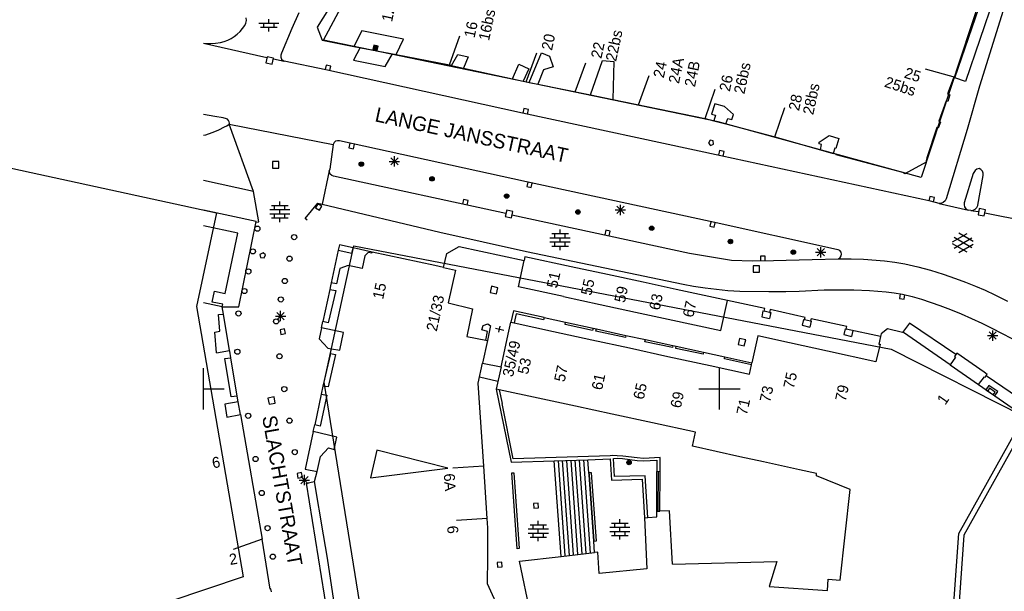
# Model space of a CAD drawing. Header units: millimetres. Extents: x 135944 to 142000, y 454200 to 456692.
# Tile 75 of 185: x 136632 to 136728, y 456130 to 456186. Entities that reach past the tile are written whole.
import ezdxf
from ezdxf.enums import TextEntityAlignment as Align

# ---------------------------------------------------------------- set-up
doc = ezdxf.new("R2010")
doc.units = ezdxf.units.MM
doc.layers.add('TotaalGBKN2013_Bistad', color=251, linetype='Continuous')
doc.layers.add('TotaalGBKN2013X$0$Contouren', color=251, linetype='Continuous')
doc.layers.add('TotaalGBKN2013X$0$PSVPORTS', color=251, linetype='Continuous', plot=False)
doc.styles.add('TotaalGBKN2013X$0$GBKN binnenstad 2009$0$Standard', font='txt')

msp = doc.modelspace()

# ---------------------------------------------------------------- linework, layer by layer
at = {"layer": 'TotaalGBKN2013_Bistad'}
for p, q in [((136666.482, 456193.804), (136661.013, 456185.048)), ((136722.82, 456180.136), (136726.17, 456189.87)), ((136727.044, 456189.161), (136723.854, 456179.782)), ((136654.159, 456185.705), (136654.148, 456185.964)), ((136656.343, 456185.447), (136656.343, 456185.847)), ((136659.232, 456186.463), (136658.559, 456184.94)), ((136727.513, 456186.66), (136725.214, 456179.328)), ((136653.547, 456184.637), (136653.788, 456184.913)), ((136653.788, 456184.913), (136654.001, 456185.211)), ((136654.001, 456185.211), (136654.108, 456185.455)), ((136654.108, 456185.455), (136654.159, 456185.705)), ((136655.363, 456185.447), (136657.323, 456185.447)), ((136655.543, 456185.047), (136657.143, 456185.047)), ((136655.843, 456185.047), (136655.843, 456185.447)), ((136656.343, 456184.647), (136656.343, 456185.047)), ((136656.843, 456185.047), (136656.843, 456185.447)), ((136658.559, 456184.94), (136657.564, 456182.524)), ((136661.013, 456185.048), (136661.506, 456183.792)), ((136652.356, 456183.799), (136652.682, 456183.965)), ((136652.682, 456183.965), (136652.991, 456184.161)), ((136652.991, 456184.161), (136653.281, 456184.385)), ((136653.281, 456184.385), (136653.547, 456184.637)), ((136665.342, 456184.698), (136664.575, 456183.197)), ((136669.373, 456183.886), (136665.342, 456184.698)), ((136668.693, 456182.395), (136669.373, 456183.886)), ((136673.836, 456181.4), (136674.862, 456184.219)), ((136650, 456183.519), (136650.204, 456183.488)), ((136650, 456183.499), (136656.156, 456182.121)), ((136650.204, 456183.488), (136650.692, 456183.465)), ((136650.692, 456183.465), (136651.179, 456183.493)), ((136651.179, 456183.493), (136651.661, 456183.571)), ((136651.661, 456183.571), (136652.014, 456183.667)), ((136652.014, 456183.667), (136652.356, 456183.799)), ((136661.506, 456183.792), (136664.575, 456183.197)), ((136665.178, 456183.071), (136664.535, 456181.844)), ((136664.575, 456183.197), (136668.693, 456182.395)), ((136666.501, 456183.302), (136666.419, 456182.88)), ((136666.419, 456182.88), (136666.841, 456182.798)), ((136666.548, 456183.232), (136666.489, 456182.927)), ((136666.489, 456182.927), (136666.794, 456182.868)), ((136666.923, 456183.22), (136666.501, 456183.302)), ((136666.853, 456183.173), (136666.548, 456183.232)), ((136666.596, 456183.161), (136666.56, 456182.975)), ((136666.56, 456182.975), (136666.746, 456182.939)), ((136666.782, 456183.125), (136666.596, 456183.161)), ((136666.643, 456183.091), (136666.63, 456183.022)), ((136666.63, 456183.022), (136666.699, 456183.009)), ((136666.712, 456183.078), (136666.643, 456183.091)), ((136666.699, 456183.009), (136666.712, 456183.078)), ((136666.746, 456182.939), (136666.782, 456183.125)), ((136666.794, 456182.868), (136666.853, 456183.173)), ((136666.841, 456182.798), (136666.923, 456183.22)), ((136656.192, 456182.194), (136656.06, 456181.588)), ((136656.798, 456182.062), (136656.192, 456182.194)), ((136656.666, 456181.456), (136656.798, 456182.062)), ((136656.783, 456181.985), (136657.82, 456181.761)), ((136657.564, 456182.524), (136657.489, 456182.337)), ((136657.489, 456182.337), (136657.492, 456182.136)), ((136657.492, 456182.136), (136657.572, 456181.951)), ((136657.572, 456181.951), (136657.717, 456181.811)), ((136667.618, 456181.252), (136668.322, 456182.459)), ((136668.693, 456182.395), (136673.835, 456181.394)), ((136674.046, 456181.353), (136674.66, 456182.422)), ((136674.66, 456182.422), (136675.662, 456182.168)), ((136675.662, 456182.168), (136675.218, 456181.093)), ((136681.272, 456179.757), (136682.298, 456182.576)), ((136681.562, 456179.697), (136682.755, 456182.559)), ((136682.755, 456182.559), (136683.54, 456182.252)), ((136683.54, 456182.252), (136683.876, 456181.215)), ((136656.06, 456181.588), (136656.666, 456181.456)), ((136657.717, 456181.811), (136657.82, 456181.761)), ((136661.864, 456180.927), (136657.82, 456181.761)), ((136661.906, 456181.38), (136661.809, 456180.94)), ((136662.346, 456181.283), (136661.906, 456181.38)), ((136662.249, 456180.843), (136662.346, 456181.283)), ((136664.535, 456181.844), (136667.618, 456181.252)), ((136673.835, 456181.394), (136674.046, 456181.353)), ((136674.046, 456181.353), (136675.218, 456181.093)), ((136675.218, 456181.093), (136679.938, 456180.052)), ((136679.938, 456180.052), (136680.551, 456181.476)), ((136680.551, 456181.476), (136681.533, 456181.032)), ((136681.533, 456181.032), (136680.99, 456179.82)), ((136683.876, 456181.215), (136682.951, 456180.914)), ((136686.033, 456178.789), (136687.059, 456181.608)), ((136687.506, 456178.485), (136688.681, 456181.835)), ((136688.681, 456181.835), (136689.77, 456181.717)), ((136689.77, 456181.717), (136689.658, 456178.046)), ((136719.954, 456181.008), (136722.845, 456180.209)), ((136680.928, 456176.723), (136661.864, 456180.927)), ((136679.938, 456180.052), (136680.99, 456179.82)), ((136682.951, 456180.914), (136682.402, 456179.526)), ((136692.175, 456177.542), (136693.201, 456180.361)), ((136722.686, 456180.161), (136722.114, 456178.603)), ((136722.82, 456180.136), (136722.686, 456180.161)), ((136723.854, 456179.782), (136722.82, 456180.136)), ((136680.99, 456179.82), (136681.562, 456179.697)), ((136681.562, 456179.697), (136682.402, 456179.526)), ((136682.402, 456179.526), (136687.506, 456178.485)), ((136698.63, 456176.216), (136699.603, 456179.055)), ((136725.214, 456179.328), (136724.017, 456175.142)), ((136687.506, 456178.485), (136689.658, 456178.046)), ((136722.114, 456178.603), (136722.339, 456178.513)), ((136722.339, 456178.513), (136722.131, 456177.859)), ((136681.046, 456177.16), (136680.949, 456176.72)), ((136681.486, 456177.063), (136681.046, 456177.16)), ((136689.658, 456178.046), (136698.63, 456176.216)), ((136699.552, 456177.634), (136699.232, 456176.611)), ((136700.493, 456177.361), (136699.552, 456177.634)), ((136701.359, 456176.579), (136700.493, 456177.361)), ((136705.356, 456174.427), (136706.329, 456177.266)), ((136721.961, 456177.904), (136721.271, 456175.948)), ((136722.131, 456177.859), (136721.961, 456177.904)), ((136651.091, 456176.39), (136650, 456176.584)), ((136651.901, 456176.263), (136651.091, 456176.39)), ((136652.233, 456176.184), (136651.901, 456176.263)), ((136652.333, 456176.128), (136652.233, 456176.184)), ((136700.146, 456172.601), (136680.928, 456176.723)), ((136681.389, 456176.623), (136681.486, 456177.063)), ((136698.63, 456176.216), (136699.463, 456175.994)), ((136699.232, 456176.611), (136699.615, 456176.513)), ((136699.615, 456176.513), (136699.463, 456175.994)), ((136700.614, 456175.688), (136700.818, 456176.213)), ((136700.818, 456176.213), (136701.214, 456176.094)), ((136701.214, 456176.094), (136701.359, 456176.579)), ((136652.064, 456175.382), (136651.409, 456175.036)), ((136652.28, 456175.469), (136652.064, 456175.382)), ((136652.398, 456175.546), (136652.28, 456175.469)), ((136652.438, 456176.022), (136652.333, 456176.128)), ((136652.49, 456175.652), (136652.398, 456175.546)), ((136652.503, 456175.887), (136652.438, 456176.022)), ((136652.49, 456175.652), (136652.518, 456175.768)), ((136654.853, 456169.125), (136652.49, 456175.652)), ((136652.49, 456175.652), (136662.584, 456173.681)), ((136652.518, 456175.768), (136652.503, 456175.887)), ((136699.463, 456175.994), (136700.614, 456175.688)), ((136700.614, 456175.688), (136705.356, 456174.427)), ((136721.059, 456175.319), (136720.086, 456172.395)), ((136721.204, 456175.269), (136721.059, 456175.319)), ((136721.412, 456175.843), (136721.204, 456175.269)), ((136721.271, 456175.948), (136721.412, 456175.843)), ((136650.213, 456174.604), (136650, 456174.542)), ((136650.818, 456174.801), (136650.213, 456174.604)), ((136651.409, 456175.036), (136650.818, 456174.801)), ((136705.356, 456174.427), (136709.805, 456173.176)), ((136709.66, 456173.923), (136710.644, 456174.566)), ((136710.644, 456174.566), (136711.559, 456174.252)), ((136724.017, 456175.142), (136721.978, 456168.426)), ((136662.584, 456173.681), (136662.236, 456171.281)), ((136662.586, 456173.691), (136662.584, 456173.681)), ((136662.665, 456173.865), (136662.586, 456173.691)), ((136662.807, 456173.993), (136662.665, 456173.865)), ((136662.99, 456174.052), (136662.807, 456173.993)), ((136663.18, 456174.032), (136662.99, 456174.052)), ((136681.311, 456170.065), (136663.18, 456174.032)), ((136664.191, 456173.813), (136664.094, 456173.373)), ((136664.094, 456173.373), (136664.534, 456173.276)), ((136664.534, 456173.276), (136664.631, 456173.716)), ((136699.107, 456174.114), (136698.938, 456173.825)), ((136698.938, 456173.825), (136699.143, 456173.594)), ((136699.393, 456174.051), (136699.107, 456174.114)), ((136699.143, 456173.594), (136699.426, 456173.718)), ((136699.426, 456173.718), (136699.393, 456174.051)), ((136709.655, 456173.743), (136709.66, 456173.923)), ((136709.905, 456173.683), (136709.655, 456173.743)), ((136709.805, 456173.176), (136709.905, 456173.683)), ((136711.2, 456173.328), (136711.02, 456172.817)), ((136711.285, 456173.308), (136711.2, 456173.328)), ((136711.559, 456174.252), (136711.285, 456173.308)), ((136668.155, 456171.698), (136668.863, 456172.406)), ((136668.863, 456171.698), (136668.155, 456172.406)), ((136668.509, 456171.552), (136668.509, 456172.552)), ((136700.023, 456173.09), (136699.926, 456172.65)), ((136700.463, 456172.993), (136700.023, 456173.09)), ((136720.472, 456168.177), (136700.146, 456172.601)), ((136700.366, 456172.553), (136700.463, 456172.993)), ((136709.805, 456173.176), (136711.02, 456172.817)), ((136711.3, 456172.734), (136711.02, 456172.817)), ((136711.3, 456172.679), (136711.3, 456172.734)), ((136717.76, 456170.974), (136711.3, 456172.679)), ((136720.086, 456172.395), (136720.027, 456172.111)), ((136656.696, 456172.025), (136656.696, 456171.405)), ((136657.316, 456172.025), (136656.696, 456172.025)), ((136656.696, 456171.405), (136657.316, 456171.405)), ((136657.316, 456171.405), (136657.316, 456172.025)), ((136668.009, 456172.052), (136669.009, 456172.052)), ((136720.047, 456171.968), (136717.958, 456170.848)), ((136720.027, 456172.111), (136720.047, 456171.968)), ((136662.201, 456171.125), (136661.506, 456167.907)), ((136662.236, 456171.281), (136662.201, 456171.125)), ((136662.212, 456170.995), (136662.201, 456171.125)), ((136662.292, 456170.816), (136662.212, 456170.995)), ((136662.436, 456170.684), (136662.292, 456170.816)), ((136662.621, 456170.619), (136662.436, 456170.684)), ((136679.299, 456167.007), (136662.621, 456170.619)), ((136717.958, 456170.848), (136717.76, 456170.974)), ((136724.606, 456170.874), (136723.734, 456168.039)), ((136724.643, 456170.985), (136724.606, 456170.874)), ((136724.769, 456171.171), (136724.643, 456170.985)), ((136724.951, 456171.302), (136724.769, 456171.171)), ((136725.168, 456171.361), (136724.951, 456171.302)), ((136725.055, 456167.788), (136725.557, 456170.674)), ((136725.344, 456171.263), (136725.168, 456171.361)), ((136725.486, 456171.098), (136725.344, 456171.263)), ((136725.561, 456170.892), (136725.486, 456171.098)), ((136725.557, 456170.674), (136725.561, 456170.892)), ((136654.853, 456169.125), (136650, 456170.193)), ((136699.106, 456166.207), (136681.311, 456170.065)), ((136681.422, 456170.043), (136681.325, 456169.603)), ((136681.325, 456169.603), (136681.765, 456169.506)), ((136681.765, 456169.506), (136681.862, 456169.946)), ((136655.367, 456166.196), (136654.853, 456169.125)), ((136720.406, 456168.65), (136720.31, 456168.211)), ((136720.845, 456168.555), (136720.406, 456168.65)), ((136720.75, 456168.115), (136720.845, 456168.555)), ((136656.602, 456167.77), (136658.202, 456167.77)), ((136656.902, 456167.37), (136656.902, 456167.77)), ((136657.402, 456167.77), (136657.402, 456168.17)), ((136657.902, 456167.37), (136657.902, 456167.77)), ((136659.859, 456166.507), (136661.083, 456168.009)), ((136661.101, 456167.93), (136660.869, 456167.544)), ((136661.083, 456168.009), (136661.506, 456167.907)), ((136661.487, 456167.698), (136661.101, 456167.93)), ((136661.255, 456167.312), (136661.487, 456167.698)), ((136661.506, 456167.907), (136672.899, 456165.172)), ((136675.205, 456168.356), (136675.108, 456167.916)), ((136675.645, 456168.259), (136675.205, 456168.356)), ((136675.548, 456167.819), (136675.645, 456168.259)), ((136690.056, 456166.987), (136690.764, 456167.695)), ((136690.764, 456166.987), (136690.056, 456167.695)), ((136690.41, 456166.841), (136690.41, 456167.841)), ((136721.283, 456167.965), (136720.472, 456168.177)), ((136721.467, 456167.979), (136721.283, 456167.965)), ((136721.283, 456167.965), (136724.123, 456167.328)), ((136721.685, 456168.066), (136721.467, 456167.979)), ((136721.862, 456168.221), (136721.685, 456168.066)), ((136721.978, 456168.426), (136721.862, 456168.221)), ((136723.734, 456168.039), (136723.703, 456167.834)), ((136723.703, 456167.834), (136723.751, 456167.632)), ((136723.751, 456167.632), (136723.871, 456167.463)), ((136724.956, 456167.561), (136725.05, 456167.765)), ((136725.05, 456167.765), (136725.055, 456167.788)), ((136655.121, 456166.215), (136650, 456167.331)), ((136656.422, 456167.37), (136658.382, 456167.37)), ((136656.422, 456166.97), (136658.382, 456166.97)), ((136656.902, 456166.57), (136656.902, 456166.97)), ((136657.402, 456166.97), (136657.402, 456167.37)), ((136657.902, 456166.57), (136657.902, 456166.97)), ((136660.869, 456167.544), (136661.255, 456167.312)), ((136679.386, 456167.321), (136679.254, 456166.715)), ((136679.254, 456166.715), (136679.86, 456166.583)), ((136679.992, 456167.189), (136679.386, 456167.321)), ((136679.86, 456166.583), (136679.992, 456167.189)), ((136679.899, 456166.877), (136697.095, 456163.152)), ((136689.91, 456167.341), (136690.91, 456167.341)), ((136723.871, 456167.463), (136724.046, 456167.352)), ((136724.046, 456167.352), (136724.123, 456167.328)), ((136724.37, 456167.294), (136724.123, 456167.328)), ((136724.37, 456167.294), (136724.594, 456167.31)), ((136724.37, 456167.294), (136725.078, 456167.204)), ((136724.594, 456167.31), (136724.797, 456167.403)), ((136724.797, 456167.403), (136724.956, 456167.561)), ((136725.182, 456167.486), (136725.06, 456166.878)), ((136725.06, 456166.878), (136725.668, 456166.756)), ((136725.79, 456167.364), (136725.182, 456167.486)), ((136725.668, 456166.756), (136725.79, 456167.364)), ((136725.713, 456167.076), (136734.272, 456165.359)), ((136653.342, 456165.073), (136650, 456165.798)), ((136653.422, 456157.962), (136655.121, 456166.215)), ((136655.122, 456166.149), (136655.368, 456166.196)), ((136656.602, 456166.57), (136658.202, 456166.57)), ((136657.402, 456166.17), (136657.402, 456166.57)), ((136660.047, 456166.341), (136659.86, 456166.507)), ((136699.157, 456166.197), (136699.06, 456165.757)), ((136699.06, 456165.757), (136699.5, 456165.66)), ((136711.342, 456163.496), (136699.106, 456166.207)), ((136699.5, 456165.66), (136699.597, 456166.1)), ((136652.102, 456159.233), (136653.342, 456165.073)), ((136672.899, 456165.172), (136681.296, 456163.327)), ((136683.763, 456165.042), (136685.363, 456165.042)), ((136684.063, 456164.642), (136684.063, 456165.042)), ((136684.563, 456165.042), (136684.563, 456165.442)), ((136685.063, 456164.642), (136685.063, 456165.042)), ((136688.986, 456165.371), (136688.889, 456164.931)), ((136689.426, 456165.274), (136688.986, 456165.371)), ((136689.329, 456164.834), (136689.426, 456165.274)), ((136722.603, 456164.256), (136724.005, 456165.065)), ((136724.603, 456164.273), (136723.217, 456165.074)), ((136663.171, 456163.951), (136663.06, 456163.434)), ((136664.503, 456163.662), (136663.171, 456163.951)), ((136673.581, 456163.129), (136674.79, 456163.807)), ((136674.79, 456163.807), (136681.093, 456162.439)), ((136683.583, 456164.642), (136685.543, 456164.642)), ((136683.583, 456164.242), (136685.543, 456164.242)), ((136683.763, 456163.842), (136685.363, 456163.842)), ((136684.063, 456163.842), (136684.063, 456164.242)), ((136684.563, 456164.242), (136684.563, 456164.642)), ((136684.563, 456163.442), (136684.563, 456163.842)), ((136685.063, 456163.842), (136685.063, 456164.242)), ((136724.004, 456163.233), (136722.603, 456164.042)), ((136722.74, 456163.643), (136724.473, 456164.642)), ((136724.473, 456163.654), (136722.741, 456164.656)), ((136723.217, 456163.224), (136724.603, 456164.024)), ((136655.775, 456163.19), (136655.483, 456163.027)), ((136655.483, 456163.027), (136655.54, 456162.739)), ((136656.002, 456162.981), (136655.775, 456163.19)), ((136655.872, 456162.7), (136656.002, 456162.981)), ((136663.06, 456163.434), (136662.382, 456160.261)), ((136663.06, 456163.434), (136664.393, 456163.135)), ((136664.393, 456163.135), (136664.503, 456163.662)), ((136666.348, 456163.262), (136664.503, 456163.662)), ((136665.633, 456162.893), (136665.371, 456161.656)), ((136665.971, 456163.224), (136665.633, 456162.893)), ((136666.333, 456163.135), (136665.971, 456163.224)), ((136666.348, 456163.262), (136666.333, 456163.135)), ((136672.414, 456161.946), (136666.348, 456163.262)), ((136673.258, 456161.763), (136673.581, 456163.129)), ((136681.296, 456163.327), (136696.484, 456160.146)), ((136697.095, 456163.152), (136701.176, 456162.471)), ((136704.443, 456162.865), (136703.993, 456162.865)), ((136703.993, 456162.865), (136703.993, 456162.415)), ((136704.443, 456162.415), (136704.443, 456162.865)), ((136709.318, 456163.238), (136710.318, 456163.238)), ((136709.464, 456162.884), (136710.172, 456163.592)), ((136710.172, 456162.884), (136709.464, 456163.592)), ((136709.818, 456162.738), (136709.818, 456163.738)), ((136711.495, 456163.484), (136711.342, 456163.496)), ((136711.666, 456163.399), (136711.495, 456163.484)), ((136711.789, 456163.253), (136711.666, 456163.399)), ((136711.713, 456162.719), (136711.814, 456162.881)), ((136711.841, 456163.069), (136711.789, 456163.253)), ((136711.814, 456162.881), (136711.841, 456163.069)), ((136655.54, 456162.739), (136655.872, 456162.7)), ((136664.036, 456161.943), (136663.215, 456161.662)), ((136665.371, 456161.656), (136664.036, 456161.943)), ((136673.258, 456161.763), (136672.414, 456161.946)), ((136680.531, 456159.901), (136681.093, 456162.439)), ((136681.161, 456162.801), (136681.093, 456162.439)), ((136685.644, 456161.834), (136681.161, 456162.801)), ((136701.176, 456162.471), (136703.215, 456162.414)), ((136703.215, 456162.414), (136705.254, 456162.436)), ((136703.268, 456161.934), (136703.262, 456161.314)), ((136703.888, 456161.928), (136703.268, 456161.934)), ((136703.882, 456161.308), (136703.888, 456161.928)), ((136705.254, 456162.436), (136706.454, 456162.487)), ((136706.454, 456162.487), (136709.005, 456162.528)), ((136709.005, 456162.528), (136711.555, 456162.612)), ((136711.555, 456162.612), (136711.713, 456162.719)), ((136711.555, 456162.612), (136712.764, 456162.617)), ((136712.764, 456162.617), (136713.972, 456162.566)), ((136713.972, 456162.566), (136715.983, 456162.406)), ((136715.983, 456162.406), (136716.985, 456162.287)), ((136716.985, 456162.287), (136717.98, 456162.116)), ((136717.98, 456162.116), (136719.227, 456161.836)), ((136663.215, 456161.662), (136662.912, 456160.175)), ((136673.258, 456161.763), (136674.421, 456161.511)), ((136674.421, 456161.511), (136673.728, 456158.328)), ((136689.156, 456161.076), (136685.644, 456161.834)), ((136692.606, 456160.332), (136689.156, 456161.076)), ((136703.262, 456161.314), (136703.882, 456161.308)), ((136719.227, 456161.836), (136720.46, 456161.496)), ((136720.46, 456161.496), (136721.679, 456161.113)), ((136721.679, 456161.113), (136722.889, 456160.703)), ((136662.32, 456159.973), (136662.244, 456159.619)), ((136662.382, 456160.261), (136662.32, 456159.973)), ((136662.912, 456160.175), (136662.382, 456160.261)), ((136695.8, 456159.643), (136692.606, 456160.332)), ((136696.484, 456160.146), (136697.506, 456159.962)), ((136697.506, 456159.962), (136698.607, 456159.791)), ((136722.889, 456160.703), (136723.86, 456160.346)), ((136723.86, 456160.346), (136724.82, 456159.962)), ((136724.82, 456159.962), (136725.769, 456159.55)), ((136650.845, 456158.386), (136651.084, 456159.456)), ((136651.084, 456159.456), (136652.102, 456159.233)), ((136662.244, 456159.619), (136661.584, 456156.532)), ((136662.818, 456159.532), (136662.096, 456156.408)), ((136662.244, 456159.619), (136662.818, 456159.532)), ((136677.925, 456159.938), (136677.792, 456159.333)), ((136677.792, 456159.333), (136678.397, 456159.2)), ((136678.53, 456159.805), (136677.925, 456159.938)), ((136678.397, 456159.2), (136678.53, 456159.805)), ((136684.905, 456158.953), (136680.531, 456159.901)), ((136700.771, 456158.571), (136695.8, 456159.643)), ((136698.607, 456159.791), (136699.712, 456159.649)), ((136699.712, 456159.649), (136700.821, 456159.536)), ((136700.821, 456159.536), (136701.988, 456159.474)), ((136701.988, 456159.474), (136704.803, 456159.433)), ((136704.803, 456159.433), (136706.45, 456159.442)), ((136706.45, 456159.442), (136707.717, 456159.474)), ((136707.717, 456159.474), (136710.149, 456159.585)), ((136710.149, 456159.585), (136711.316, 456159.609)), ((136711.316, 456159.609), (136713.03, 456159.602)), ((136713.03, 456159.602), (136714.542, 456159.537)), ((136714.542, 456159.537), (136716.147, 456159.404)), ((136716.147, 456159.404), (136716.947, 456159.306)), ((136716.947, 456159.306), (136717.74, 456159.165)), ((136717.52, 456159.204), (136717.445, 456158.76)), ((136717.74, 456159.165), (136718.664, 456158.95)), ((136717.889, 456158.685), (136717.963, 456159.129)), ((136725.769, 456159.55), (136726.706, 456159.111)), ((136726.706, 456159.111), (136727.916, 456158.499)), ((136651.829, 456157.944), (136650, 456158.332)), ((136651.887, 456158.217), (136650.845, 456158.386)), ((136651.829, 456157.944), (136651.887, 456158.217)), ((136673.728, 456158.328), (136676.088, 456157.76)), ((136684.905, 456158.953), (136688.452, 456158.183)), ((136688.452, 456158.183), (136691.866, 456157.443)), ((136700.131, 456155.651), (136700.771, 456158.571)), ((136704.394, 456157.789), (136700.771, 456158.571)), ((136717.445, 456158.76), (136717.889, 456158.685)), ((136718.664, 456158.95), (136719.575, 456158.688)), ((136719.575, 456158.688), (136721.372, 456158.081)), ((136721.372, 456158.081), (136722.402, 456157.692)), ((136651.456, 456157.194), (136651.946, 456157.247)), ((136651.589, 456155.576), (136651.456, 456157.194)), ((136651.829, 456157.944), (136653.422, 456157.962)), ((136651.946, 456157.247), (136651.829, 456157.944)), ((136652.537, 456153.727), (136651.946, 456157.247)), ((136657.127, 456156.692), (136657.835, 456157.4)), ((136657.835, 456156.692), (136657.127, 456157.4)), ((136657.481, 456156.546), (136657.481, 456157.546)), ((136676.088, 456157.76), (136675.536, 456155.078)), ((136680.035, 456157.546), (136679.787, 456156.466)), ((136683.007, 456156.902), (136680.035, 456157.546)), ((136680.311, 456157.271), (136680.116, 456156.394)), ((136682.963, 456156.697), (136680.311, 456157.271)), ((136691.866, 456157.443), (136695.043, 456156.754)), ((136704.22, 456157.548), (136704.098, 456156.991)), ((136704.22, 456157.548), (136704.337, 456157.522)), ((136704.337, 456157.522), (136704.394, 456157.789)), ((136704.853, 456157.408), (136704.337, 456157.522)), ((136704.97, 456157.383), (136704.848, 456156.826)), ((136704.928, 456157.674), (136704.853, 456157.408)), ((136704.853, 456157.408), (136704.97, 456157.383)), ((136708.308, 456156.921), (136704.928, 456157.674)), ((136722.402, 456157.692), (136723.418, 456157.27)), ((136723.418, 456157.27), (136725.425, 456156.366)), ((136656.981, 456157.046), (136657.981, 456157.046)), ((136661.451, 456155.911), (136661.584, 456156.532)), ((136662.096, 456156.408), (136661.584, 456156.532)), ((136676.992, 456155.711), (136677.116, 456156.147)), ((136677.116, 456156.147), (136677.554, 456156.296)), ((136677.554, 456156.296), (136677.831, 456156.121)), ((136679.595, 456155.59), (136679.787, 456156.466)), ((136679.787, 456156.466), (136680.116, 456156.394)), ((136680.116, 456156.394), (136683.937, 456155.561)), ((136683.007, 456156.902), (136682.963, 456156.697)), ((136683.007, 456156.902), (136685.097, 456156.448)), ((136685.053, 456156.244), (136685.097, 456156.448)), ((136687.708, 456155.668), (136685.053, 456156.244)), ((136685.097, 456156.448), (136687.752, 456155.873)), ((136695.043, 456156.754), (136700.131, 456155.651)), ((136704.098, 456156.991), (136704.848, 456156.826)), ((136708.143, 456156.714), (136708.021, 456156.157)), ((136708.021, 456156.157), (136708.771, 456155.992)), ((136708.143, 456156.714), (136708.26, 456156.688)), ((136708.26, 456156.688), (136708.308, 456156.921)), ((136708.842, 456156.565), (136708.26, 456156.688)), ((136708.893, 456156.549), (136708.771, 456155.992)), ((136708.894, 456156.789), (136708.842, 456156.565)), ((136708.842, 456156.565), (136708.893, 456156.549)), ((136712.35, 456156.044), (136708.894, 456156.789)), ((136718.407, 456156.374), (136717.758, 456155.468)), ((136722.91, 456153.319), (136718.407, 456156.374)), ((136725.425, 456156.366), (136726.403, 456155.896)), ((136651.11, 456155.505), (136651.589, 456155.576)), ((136651.28, 456153.504), (136651.11, 456155.505)), ((136657.866, 456155.805), (136657.425, 456155.718)), ((136657.425, 456155.718), (136657.512, 456155.277)), ((136657.512, 456155.277), (136657.953, 456155.364)), ((136657.953, 456155.364), (136657.866, 456155.805)), ((136661.451, 456155.911), (136661.221, 456154.835)), ((136663.59, 456155.47), (136661.451, 456155.911)), ((136663.213, 456153.742), (136663.59, 456155.47)), ((136677.53, 456155.569), (136676.992, 456155.711)), ((136677.352, 456154.708), (136677.53, 456155.569)), ((136677.8, 456155.977), (136677.52, 456154.674)), ((136677.831, 456156.121), (136677.8, 456155.977)), ((136678.288, 456155.871), (136679.106, 456155.695)), ((136678.635, 456155.493), (136678.759, 456156.073)), ((136678.85, 456152.138), (136679.595, 456155.59)), ((136683.937, 456155.561), (136687.625, 456154.757)), ((136687.752, 456155.873), (136687.708, 456155.668)), ((136687.752, 456155.873), (136688.084, 456155.801)), ((136688.04, 456155.596), (136688.084, 456155.801)), ((136690.891, 456154.978), (136688.04, 456155.596)), ((136688.084, 456155.801), (136690.935, 456155.183)), ((136712.179, 456155.808), (136712.057, 456155.251)), ((136712.057, 456155.251), (136712.807, 456155.086)), ((136712.179, 456155.808), (136712.296, 456155.782)), ((136712.296, 456155.782), (136712.35, 456156.044)), ((136715.603, 456155.071), (136712.296, 456155.782)), ((136712.929, 456155.643), (136712.807, 456155.086)), ((136715.661, 456155.321), (136715.603, 456155.071)), ((136716.291, 456155.801), (136715.661, 456155.321)), ((136717.758, 456155.468), (136716.291, 456155.801)), ((136717.833, 456155.451), (136717.758, 456155.468)), ((136722.356, 456152.314), (136717.833, 456155.451)), ((136726.126, 456154.803), (136726.834, 456155.511)), ((136726.834, 456154.803), (136726.126, 456155.511)), ((136726.403, 456155.896), (136729.287, 456154.392)), ((136726.48, 456154.657), (136726.48, 456155.657)), ((136662.064, 456153.927), (136661.221, 456154.835)), ((136675.536, 456155.078), (136677.352, 456154.708)), ((136677.52, 456154.674), (136677.05, 456152.485)), ((136677.352, 456154.708), (136677.52, 456154.674)), ((136687.625, 456154.757), (136691.279, 456153.96)), ((136690.935, 456155.183), (136690.891, 456154.978)), ((136690.935, 456155.183), (136692.829, 456154.773)), ((136692.785, 456154.568), (136692.829, 456154.773)), ((136695.441, 456153.992), (136692.785, 456154.568)), ((136692.829, 456154.773), (136695.485, 456154.197)), ((136701.943, 456154.892), (136701.81, 456154.287)), ((136701.81, 456154.287), (136702.415, 456154.154)), ((136702.548, 456154.759), (136701.943, 456154.892)), ((136702.415, 456154.154), (136702.548, 456154.759)), ((136703.721, 456155.121), (136703.158, 456152.534)), ((136706.782, 456154.452), (136703.721, 456155.121)), ((136710.461, 456153.647), (136706.782, 456154.452)), ((136715.575, 456154.315), (136715.151, 456152.621)), ((136715.603, 456155.071), (136715.447, 456154.338)), ((136715.447, 456154.338), (136715.575, 456154.315)), ((136725.98, 456155.157), (136726.98, 456155.157)), ((136651.28, 456153.504), (136652.537, 456153.727)), ((136652.551, 456153.644), (136652.537, 456153.727)), ((136652.66, 456152.998), (136652.551, 456153.644)), ((136662.305, 456153.411), (136661.583, 456150.27)), ((136662.065, 456153.927), (136662.411, 456153.871)), ((136662.793, 456153.314), (136662.103, 456150.183)), ((136662.305, 456153.411), (136662.411, 456153.871)), ((136662.305, 456153.411), (136662.793, 456153.314)), ((136662.411, 456153.871), (136663.213, 456153.742)), ((136691.279, 456153.96), (136695.019, 456153.145)), ((136695.485, 456154.197), (136695.441, 456153.992)), ((136695.485, 456154.197), (136695.817, 456154.125)), ((136695.772, 456153.92), (136695.817, 456154.125)), ((136698.427, 456153.345), (136695.772, 456153.92)), ((136695.817, 456154.125), (136698.472, 456153.55)), ((136698.472, 456153.55), (136698.427, 456153.345)), ((136698.472, 456153.55), (136700.542, 456153.101)), ((136715.151, 456152.621), (136710.461, 456153.647)), ((136722.91, 456153.319), (136722.782, 456153.13)), ((136723.012, 456153.47), (136722.91, 456153.319)), ((136725.654, 456151.604), (136723.012, 456153.47)), ((136652.068, 456152.931), (136652.66, 456152.998)), ((136652.698, 456149.216), (136652.068, 456152.931)), ((136653.283, 456149.288), (136652.66, 456152.998)), ((136676.621, 456150.551), (136677.05, 456152.485)), ((136677.05, 456152.485), (136678.85, 456152.138)), ((136695.019, 456153.145), (136699.105, 456152.254)), ((136700.497, 456152.896), (136700.542, 456153.101)), ((136703.113, 456152.329), (136700.497, 456152.896)), ((136700.542, 456153.101), (136703.158, 456152.534)), ((136702.916, 456151.423), (136703.113, 456152.329)), ((136703.113, 456152.329), (136703.158, 456152.534)), ((136722.872, 456153.075), (136722.356, 456152.314)), ((136722.782, 456153.13), (136722.872, 456153.075)), ((136650, 456150), (136650, 456152)), ((136678.85, 456152.138), (136678.371, 456149.981)), ((136699.105, 456152.254), (136702.916, 456151.423)), ((136700, 456150), (136700, 456152)), ((136722.356, 456152.314), (136725.102, 456150.408)), ((136725.934, 456151.389), (136725.654, 456151.604)), ((136725.849, 456151.268), (136725.934, 456151.389)), ((136677.177, 456142.513), (136676.621, 456150.551)), ((136678.542, 456150.713), (136676.76, 456151.134)), ((136725.102, 456150.408), (136725.677, 456151.174)), ((136725.677, 456151.174), (136725.754, 456151.134)), ((136725.754, 456151.134), (136725.849, 456151.268)), ((136730.037, 456148.414), (136725.849, 456151.268)), ((136650, 456150), (136652, 456150)), ((136650, 456148), (136650, 456150)), ((136661.402, 456149.48), (136660.787, 456146.515)), ((136661.583, 456150.27), (136661.402, 456149.48)), ((136661.402, 456149.48), (136661.975, 456149.399)), ((136662.103, 456150.183), (136661.583, 456150.27)), ((136678.371, 456149.981), (136679.809, 456142.888)), ((136678.668, 456149.914), (136678.371, 456149.981)), ((136678.668, 456149.914), (136678.936, 456148.592)), ((136682.454, 456149.093), (136678.668, 456149.914)), ((136698, 456150), (136700, 456150)), ((136700, 456150), (136702, 456150)), ((136700, 456148), (136700, 456150)), ((136725.102, 456150.408), (136729.536, 456147.336)), ((136726.177, 456150.055), (136725.999, 456149.795)), ((136726.713, 456149.689), (136726.177, 456150.055)), ((136726.535, 456149.429), (136726.713, 456149.689)), ((136653.375, 456148.743), (136652.074, 456148.521)), ((136652.074, 456148.521), (136652.257, 456147.266)), ((136653.283, 456149.288), (136652.698, 456149.216)), ((136653.375, 456148.743), (136653.283, 456149.288)), ((136653.582, 456147.509), (136653.375, 456148.743)), ((136656.845, 456149.228), (136656.237, 456149.108)), ((136656.237, 456149.108), (136656.357, 456148.5)), ((136656.357, 456148.5), (136656.965, 456148.62)), ((136656.965, 456148.62), (136656.845, 456149.228)), ((136661.975, 456149.399), (136661.304, 456146.383)), ((136680.023, 456143.229), (136678.936, 456148.592)), ((136686.059, 456148.312), (136682.454, 456149.093)), ((136689.618, 456147.541), (136686.059, 456148.312)), ((136652.257, 456147.266), (136653.582, 456147.509)), ((136653.582, 456147.509), (136655.697, 456135.424)), ((136693.503, 456146.699), (136689.618, 456147.541)), ((136697.691, 456145.791), (136693.503, 456146.699)), ((136660.651, 456145.861), (136659.868, 456142.219)), ((136660.651, 456145.861), (136660.787, 456146.515)), ((136662.931, 456145.311), (136660.651, 456145.861)), ((136661.304, 456146.383), (136660.787, 456146.515)), ((136697.381, 456144.431), (136697.691, 456145.791)), ((136662.682, 456144.132), (136662.931, 456145.311)), ((136661.358, 456143.456), (136662.122, 456144.272)), ((136662.122, 456144.272), (136662.682, 456144.132)), ((136666.802, 456144.041), (136666.189, 456141.387)), ((136673.673, 456142.31), (136666.802, 456144.041)), ((136701.987, 456143.421), (136697.381, 456144.431)), ((136661.026, 456141.995), (136661.358, 456143.456)), ((136679.809, 456142.888), (136683.989, 456143.025)), ((136689.406, 456143.498), (136680.023, 456143.229)), ((136683.989, 456143.025), (136687.258, 456143.132)), ((136684.652, 456133.76), (136683.989, 456143.025)), ((136685.059, 456133.807), (136684.398, 456143.039)), ((136685.465, 456133.854), (136684.807, 456143.052)), ((136685.872, 456133.9), (136685.216, 456143.065)), ((136686.279, 456133.947), (136685.625, 456143.079)), ((136686.686, 456133.994), (136686.035, 456143.092)), ((136687.092, 456134.041), (136686.444, 456143.106)), ((136687.499, 456134.088), (136686.853, 456143.119)), ((136687.258, 456143.132), (136689.41, 456143.203)), ((136687.35, 456141.853), (136687.258, 456143.132)), ((136689.676, 456143.522), (136689.406, 456143.498)), ((136689.41, 456143.203), (136689.548, 456141.159)), ((136690.09, 456143.519), (136689.676, 456143.522)), ((136689.73, 456143.259), (136690.084, 456143.266)), ((136689.848, 456141.487), (136689.73, 456143.259)), ((136690.084, 456143.266), (136690.62, 456143.23)), ((136690.644, 456143.482), (136690.09, 456143.519)), ((136690.62, 456143.23), (136692.017, 456143.052)), ((136692.038, 456143.305), (136690.644, 456143.482)), ((136692.017, 456143.052), (136692.633, 456143.004)), ((136692.639, 456143.257), (136692.038, 456143.305)), ((136692.633, 456143.004), (136693.933, 456143.076)), ((136694.272, 456143.34), (136692.639, 456143.257)), ((136693.933, 456143.076), (136693.93, 456142.002)), ((136694.258, 456141.948), (136694.272, 456143.34)), ((136704.273, 456142.92), (136701.987, 456143.421)), ((136707.77, 456142.153), (136704.273, 456142.92)), ((136659.514, 456141.88), (136659.073, 456141.793)), ((136659.601, 456141.439), (136659.514, 456141.88)), ((136659.868, 456142.219), (136661.026, 456141.995)), ((136660.771, 456141.011), (136661.026, 456141.995)), ((136666.189, 456141.387), (136673.673, 456142.31)), ((136677.178, 456142.513), (136674.185, 456142.311)), ((136677.503, 456137.446), (136677.177, 456142.513)), ((136679.876, 456141.857), (136680.081, 456141.871)), ((136680.392, 456134.498), (136679.876, 456141.857)), ((136680.081, 456141.871), (136680.597, 456134.512)), ((136687.616, 456141.872), (136687.35, 456141.853)), ((136687.365, 456141.649), (136687.35, 456141.853)), ((136687.35, 456141.853), (136687.365, 456141.649)), ((136688.096, 456135.261), (136687.616, 456141.872)), ((136693.921, 456138.141), (136693.93, 456142.002)), ((136694.258, 456141.948), (136693.93, 456142.002)), ((136694.072, 456138.15), (136694.108, 456141.973)), ((136694.222, 456138.146), (136694.258, 456141.948)), ((136709.421, 456141.791), (136707.77, 456142.153)), ((136659.073, 456141.793), (136659.16, 456141.352)), ((136659.16, 456141.352), (136659.601, 456141.439)), ((136659.285, 456141.16), (136660.285, 456141.16)), ((136659.431, 456140.806), (136660.139, 456141.514)), ((136660.139, 456140.806), (136659.431, 456141.514)), ((136659.785, 456140.66), (136659.785, 456141.66)), ((136659.981, 456140.864), (136660.771, 456141.011)), ((136661.632, 456135.855), (136660.771, 456141.011)), ((136687.828, 456135.242), (136687.365, 456141.649)), ((136687.365, 456141.649), (136687.828, 456135.242)), ((136689.548, 456141.159), (136692.514, 456141.231)), ((136692.816, 456141.56), (136689.848, 456141.487)), ((136692.514, 456141.231), (136692.741, 456137.501)), ((136693.062, 456137.525), (136692.816, 456141.56)), ((136709.421, 456141.561), (136709.421, 456141.791)), ((136712.661, 456140.251), (136709.421, 456141.561)), ((136662.573, 456124.748), (136659.981, 456140.864)), ((136711.688, 456131.452), (136712.661, 456140.251)), ((136682.424, 456138.927), (136681.975, 456138.896)), ((136681.975, 456138.896), (136682.006, 456138.447)), ((136682.006, 456138.447), (136682.455, 456138.478)), ((136682.455, 456138.478), (136682.424, 456138.927)), ((136693.921, 456138.141), (136694.222, 456138.146)), ((136693.931, 456137.591), (136693.921, 456138.141)), ((136695.171, 456138.161), (136694.222, 456138.146)), ((136695.461, 456133.011), (136695.171, 456138.161)), ((136677.503, 456137.446), (136674.51, 456137.244)), ((136677.561, 456136.541), (136677.503, 456137.446)), ((136682.452, 456136.817), (136682.452, 456137.217)), ((136690.354, 456136.98), (136690.354, 456137.38)), ((136692.741, 456137.501), (136693.062, 456137.525)), ((136692.741, 456137.501), (136692.961, 456132.561)), ((136693.062, 456137.525), (136693.931, 456137.591)), ((136677.55, 456133.675), (136677.561, 456136.541)), ((136681.472, 456136.417), (136683.432, 456136.417)), ((136681.652, 456136.817), (136683.252, 456136.817)), ((136681.952, 456136.417), (136681.952, 456136.817)), ((136682.452, 456136.017), (136682.452, 456136.417)), ((136682.952, 456136.417), (136682.952, 456136.817)), ((136689.374, 456136.58), (136691.334, 456136.58)), ((136689.374, 456136.18), (136691.334, 456136.18)), ((136689.554, 456136.98), (136691.154, 456136.98)), ((136689.854, 456136.58), (136689.854, 456136.98)), ((136689.854, 456135.78), (136689.854, 456136.18)), ((136690.354, 456136.18), (136690.354, 456136.58)), ((136690.854, 456136.58), (136690.854, 456136.98)), ((136690.854, 456135.78), (136690.854, 456136.18)), ((136655.698, 456135.424), (136652.872, 456134.418)), ((136656.469, 456130.583), (136655.697, 456135.424)), ((136662.009, 456133.599), (136661.632, 456135.855)), ((136681.472, 456136.017), (136683.432, 456136.017)), ((136681.652, 456135.617), (136683.252, 456135.617)), ((136681.952, 456135.617), (136681.952, 456136.017)), ((136682.452, 456135.217), (136682.452, 456135.617)), ((136682.952, 456135.617), (136682.952, 456136.017)), ((136687.828, 456135.242), (136688.096, 456135.261)), ((136687.906, 456134.135), (136687.828, 456135.242)), ((136689.554, 456135.78), (136691.154, 456135.78)), ((136690.354, 456135.38), (136690.354, 456135.78)), ((136680.597, 456134.512), (136680.392, 456134.498)), ((136663.375, 456124.785), (136662.009, 456133.599)), ((136677.541, 456131.101), (136677.55, 456133.675)), ((136680.626, 456133.296), (136684.652, 456133.76)), ((136681.967, 456126.841), (136680.626, 456133.296)), ((136684.652, 456133.76), (136687.906, 456134.135)), ((136688.221, 456134.171), (136687.906, 456134.135)), ((136688.341, 456132.101), (136688.221, 456134.171)), ((136695.461, 456133.011), (136705.561, 456133.271)), ((136705.561, 456133.271), (136704.838, 456130.842)), ((136678.93, 456133.184), (136678.481, 456133.153)), ((136678.481, 456133.153), (136678.512, 456132.704)), ((136678.512, 456132.704), (136678.961, 456132.735)), ((136678.961, 456132.735), (136678.93, 456133.184)), ((136692.961, 456132.561), (136688.341, 456132.101)), ((136710.47, 456130.437), (136710.549, 456131.534)), ((136710.549, 456131.534), (136711.688, 456131.452)), ((136656.549, 456130.604), (136656.469, 456130.583)), ((136656.602, 456130.306), (136656.549, 456130.604)), ((136679.621, 456126.541), (136677.541, 456131.101)), ((136704.838, 456130.842), (136710.47, 456130.437))]:
    msp.add_line(p, q, dxfattribs=at)
for centre, radius in [((136665.3, 456171.772), 0.215), ((136665.3, 456171.772), 0.155), ((136665.3, 456171.772), 0.095), ((136665.3, 456171.772), 0.035), ((136672.148, 456170.362), 0.215), ((136672.148, 456170.362), 0.155), ((136672.148, 456170.362), 0.095), ((136672.148, 456170.362), 0.035), ((136679.382, 456168.683), 0.215), ((136679.382, 456168.683), 0.155), ((136679.382, 456168.683), 0.095), ((136679.382, 456168.683), 0.035), ((136686.293, 456167.139), 0.215), ((136686.293, 456167.139), 0.155), ((136686.293, 456167.139), 0.095), ((136686.293, 456167.139), 0.035), ((136655.228, 456165.525), 0.25), ((136693.439, 456165.563), 0.215), ((136693.439, 456165.563), 0.155), ((136658.789, 456164.705), 0.25), ((136693.439, 456165.563), 0.095), ((136693.439, 456165.563), 0.035), ((136701.069, 456164.284), 0.215), ((136701.069, 456164.284), 0.155), ((136701.069, 456164.284), 0.095), ((136701.069, 456164.284), 0.035), ((136654.8, 456163.322), 0.25), ((136658.344, 456162.613), 0.25), ((136707.163, 456163.25), 0.215), ((136707.163, 456163.25), 0.155), ((136707.163, 456163.25), 0.095), ((136707.163, 456163.25), 0.035), ((136654.356, 456161.377), 0.25), ((136657.885, 456160.451), 0.25), ((136653.97, 456159.478), 0.25), ((136657.498, 456158.66), 0.25), ((136653.396, 456157.304), 0.25), ((136657.044, 456156.535), 0.25), ((136653.291, 456153.595), 0.25), ((136657.366, 456153.156), 0.25), ((136657.839, 456149.972), 0.25), ((136654.343, 456147.387), 0.25), ((136658.341, 456146.914), 0.25), ((136658.847, 456143.865), 0.25), ((136655.055, 456143.198), 0.25), ((136691.249, 456142.858), 0.215), ((136691.249, 456142.858), 0.155), ((136691.249, 456142.858), 0.095), ((136691.249, 456142.858), 0.035), ((136655.653, 456139.903), 0.25), ((136656.218, 456136.494), 0.25), ((136656.723, 456133.729), 0.25)]:
    msp.add_circle(centre, radius, dxfattribs=at)
msp.add_3dface([(136725.833, 456149.907), (136726.699, 456149.315), (136726.989, 456149.74), (136726.122, 456150.331)], dxfattribs=at)
at = {"layer": 'TotaalGBKN2013X$0$Contouren'}
for p, q in [((136737.922, 456226.487), (136719.557, 456170.481)), ((136661.631, 456183.792), (136670.238, 456200.163)), ((136699.877, 456175.885), (136661.631, 456183.792)), ((136719.557, 456170.481), (136699.877, 456175.885)), ((136617.327, 456174.449), (136651.259, 456167.058)), ((136651.259, 456167.058), (136649.335, 456157.991)), ((136661.705, 456150.638), (136664.591, 456163.859)), ((136664.591, 456163.859), (136716.631, 456153.848)), ((136649.335, 456157.991), (136653.864, 456131.769)), ((136716.631, 456153.848), (136729.538, 456147.326)), ((136666.063, 456123.522), (136661.705, 456150.638)), ((136653.864, 456131.769), (136629.267, 456123.548))]:
    msp.add_line(p, q, dxfattribs=at)
at = {"layer": 'TotaalGBKN2013X$0$PSVPORTS'}
for points in [[(136723.2, 456135.97), (136729.538, 456147.326), (136739.698, 456144.623), (136739.816, 456144.721), (136740.29, 456143.97), (136740.13, 456143.84), (136739.802, 456142.557), (136736.809, 456130.842), (136736.519, 456130.713), (136735.696, 456120.933), (136733.155, 456090.711), (136745.143, 456092.133), (136746.17, 456092.21), (136748.676, 456068.968), (136731.97, 456067.11), (136730.596, 456077.391), (136729.98, 456084.3), (136724.289, 456083.591), (136701.633, 456080.278), (136701.553, 456085.247), (136719.464, 456087.596), (136722.181, 456121.53)], [(136730.432, 456084.86), (136731.092, 456077.457), (136732.401, 456067.661), (136748.125, 456069.41), (136745.727, 456091.656), (136732.606, 456090.144), (136735.198, 456120.975), (136736.046, 456131.05), (136736.385, 456131.2), (136739.318, 456142.681), (136739.662, 456144.028), (136739.596, 456144.133), (136729.785, 456146.743), (136723.691, 456135.824), (136722.68, 456121.495), (136719.93, 456087.153), (136702.06, 456084.809), (136702.124, 456080.855), (136724.216, 456084.085)]]:
    msp.add_lwpolyline(points, close=True, dxfattribs=at)

# ---------------------------------------------------------------- texts
at = {"layer": 'TotaalGBKN2013_Bistad', "style": 'TotaalGBKN2013X$0$GBKN binnenstad 2009$0$Standard'}
for s, rotation, p in [('12', 77.9549, (136667.761, 456185.624)), ('16bs', 77.9549, (136677.157, 456183.79)), ('16', 77.9549, (136675.752, 456184.063)), ('22bs', 77.9549, (136689.472, 456181.788)), ('20', 77.9549, (136683.256, 456182.854)), ('22', 77.9549, (136688.047, 456182.064)), ('24A', 78.4716, (136695.562, 456179.633)), ('24', 77.9549, (136694.087, 456180.183)), ('24B', 78.4716, (136697.11, 456179.309)), ('26bs', 77.9549, (136701.899, 456178.629)), ('26', 77.9549, (136700.489, 456178.875)), ('28bs', 77.9549, (136708.574, 456176.61)), ('28', 77.9549, (136707.196, 456177.002)), ('6A', 273.6729, (136673.818, 456141.801)), ('6', 273.6729, (136674.142, 456136.735))]:
    msp.add_text(s, height=1.054, rotation=rotation, dxfattribs=at).set_placement(p, align=Align.MIDDLE_LEFT)
for s, rotation, p in [('25', 342.0086, (136719.48, 456180.204)), ('25bs', 342.0086, (136718.988, 456178.857)), ('51', 77.8241, (136684.088, 456161.333)), ('15', 77.7552, (136667.224, 456160.259)), ('55', 77.8241, (136687.399, 456160.631)), ('21/33', 77.7659, (136672.842, 456159.07)), ('59', 77.8241, (136690.646, 456159.929)), ('63', 77.8241, (136694.015, 456159.202)), ('67', 77.8241, (136697.273, 456158.5)), ('35/49', 77.8241, (136680.22, 456154.646)), ('53', 77.8241, (136681.267, 456152.983)), ('57', 77.8241, (136684.81, 456152.249)), ('75', 77.6542, (136707.026, 456151.594)), ('61', 77.8241, (136688.439, 456151.459)), ('65', 77.8241, (136692.48, 456150.544)), ('69', 77.8241, (136696.071, 456149.711)), ('73', 77.6542, (136704.73, 456150.27)), ('79', 77.6542, (136712.046, 456150.362)), ('71', 77.6542, (136702.478, 456149.036)), ('1', 55.2674, (136721.892, 456149.306)), ('6', 9.7433, (136651.614, 456142.938)), ('2', 9.7325, (136653.274, 456133.571))]:
    msp.add_text(s, height=1.054, rotation=rotation, dxfattribs=at).set_placement(p, align=Align.MIDDLE_RIGHT)
for s, rotation, p in [('LANGE JANSSTRAAT', 347.71222, (136675.843, 456173.919)), ('SLACHTSTRAAT', 279.96038, (136656.963, 456140.019))]:
    msp.add_text(s, height=1.4, rotation=rotation, dxfattribs=at).set_placement(p, align=Align.CENTER)

doc.saveas('drawing.dxf')
